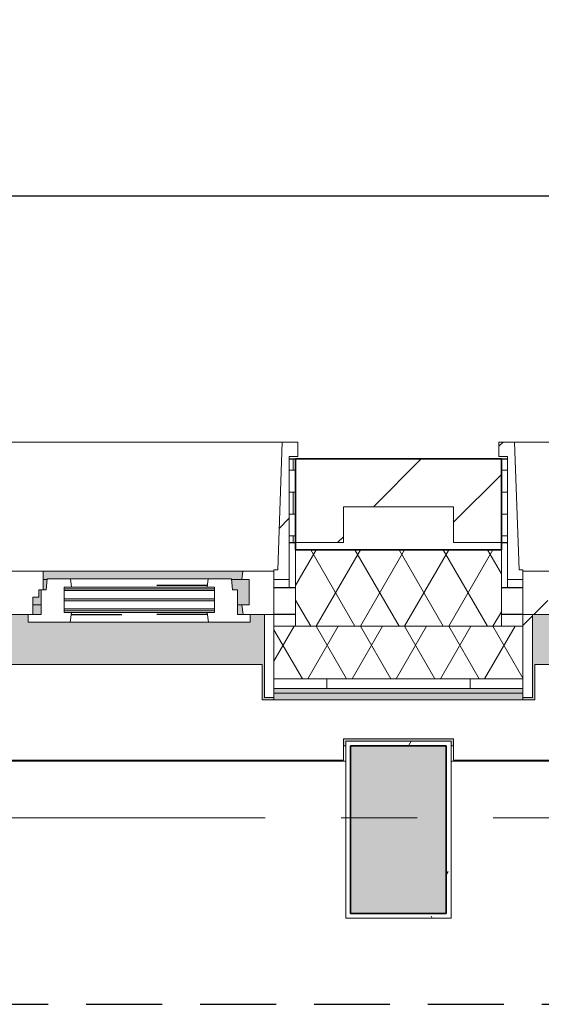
# Model space of a CAD drawing. Extents: x 2820 to 91013, y 1478 to 38178.
# Tile 157 of 182: x 44058 to 45149, y 35438 to 37496. Entities that reach past the tile are written whole.
import ezdxf

# ---------------------------------------------------------------- set-up
doc = ezdxf.new("R2010")
doc.units = 0
doc.header["$LTSCALE"] = 50
doc.header["$PDSIZE"] = -5
for name, pattern in [('HIDDEN2', [4.7625, 3.175, -1.5875]), ('Onderlegger 2e verdieping$0$gestippeld_2_', [6.35, 3.175, -3.175]), ('Onderlegger 2e verdieping$0$stramien', [22.225, 12.7, -3.175, 3.175, -3.175])]:
    doc.linetypes.add(name, pattern=pattern)
doc.layers.get('0').update_dxf_attribs({"linetype": 'CONTINUOUS'})
doc.layers.get('DEFPOINTS').update_dxf_attribs({"linetype": 'CONTINUOUS'})
doc.layers.add('AS-M38--_F123--_Wandlengte', color=1, linetype='CONTINUOUS')
doc.layers.add('IWTEKST', color=2, linetype='CONTINUOUS')
for name, color, linetype, lineweight in [('Onderlegger 2e verdieping$0$A-FLOR-OTLN', 8, 'CONTINUOUS', 18), ('Onderlegger 2e verdieping$0$A-GENM', 8, 'CONTINUOUS', 18), ('Onderlegger 2e verdieping$0$A-GLAZ', 8, 'CONTINUOUS', 25), ('Onderlegger 2e verdieping$0$A-GLAZ-GLAS', 8, 'CONTINUOUS', 25), ('Onderlegger 2e verdieping$0$A-WALL', 8, 'CONTINUOUS', 25), ('Onderlegger 2e verdieping$0$A-WALL-PATT', 8, 'CONTINUOUS', 50), ('Onderlegger 2e verdieping$0$I-WALL', 8, 'CONTINUOUS', 25), ('Onderlegger 2e verdieping$0$S-COLS', 8, 'CONTINUOUS', 18), ('Onderlegger 2e verdieping$0$S-GRID', 8, 'CONTINUOUS', 18)]:
    doc.layers.add(name, color=color, linetype=linetype, lineweight=lineweight)
doc.styles.get("Standard").update_dxf_attribs({"font": 'isocp.shx'})
doc.dimstyles.new('CWall_F2_Wandlengte', dxfattribs={"dimscale": 50, "dimtxt": 2.5, "dimasz": 2, "dimexe": 1, "dimexo": 1, "dimgap": 0.5, "dimtad": 1, "dimdec": 0, "dimdsep": 46, "dimtxsty": 'Standard', "dimcen": 2.5, "dimclrt": 2, "dimadec": 0, "dimazin": 0, "dimtfac": 1, "dimtdec": 0, "dimtix": 1, "dimtmove": 2, "dimatfit": 0, "dimfxl": 0, "dimtolj": 1, "dimtzin": 0, "dimarcsym": 0})
pattern_1 = [(0, (22579.94, 41853.943), (0, 45.688), []), (90, (22579.94, 41853.94), (-105, 45.688), [45.688, -45.688])]
pattern_2 = [(45, (-43933.26, -36403.2), (-212.132, 212.132), [])]
pattern_3 = [(45, (-45766.6, -36403.2), (-212.132, 212.132), [])]

# ---------------------------------------------------------------- blocks, each defined once
blk = doc.blocks.new('Onderlegger 2e verdieping$0$42_KA leemstuc betonkolomafwerking - Type-V98-Plotview 2e Verdieping - schaal 1 op 100')
at = {"layer": 'Onderlegger 2e verdieping$0$A-GENM'}
h = blk.add_hatch(dxfattribs=at)
h.set_pattern_fill('FP_151', color=256, style=0, pattern_type=2)
h.set_pattern_definition([(0, (-45016.93, -35895.2), (406.4, 101.6), [33.528, -271.272, 33.528, -1896.872]), (0, (-45016.93, -35895.2), (406.4, 101.6), [-338.328, -271.272, 33.528, -576.072, -1016]), (0, (-45016.93, -35895.2), (406.4, 101.6), [-1219.2, 33.528, -271.272, 33.528, -677.672]), (0, (-45016.93, -35895.2), (406.4, 101.6), [-1557.528, -169.672, 33.528, -474.472]), (120, (-44864.53, -35844.4), (-291.18818, 301.15272), [33.528, -271.272, 33.528, -1896.872]), (120, (-44864.53, -35844.4), (-291.18818, 301.15272), [-338.328, -271.272, 33.528, -576.072, -1016]), (120, (-44864.53, -35844.4), (-291.18818, 301.15272), [-1219.2, 33.528, -271.272, 33.528, -677.672]), (120, (-44864.53, -35844.4), (-291.18818, 301.15272), [-1557.528, -169.672, 33.528, -474.472]), (240, (-44813.73, -35641.2), (-115.21182, -402.75272), [33.528, -271.272, 33.528, -1896.872]), (240, (-44813.73, -35641.2), (-115.21182, -402.75272), [-338.328, -271.272, 33.528, -576.072, -1016]), (240, (-44813.73, -35641.2), (-115.21182, -402.75272), [-1219.2, 33.528, -271.272, 33.528, -677.672]), (240, (-44813.73, -35641.2), (-115.21182, -402.75272), [-1557.528, -169.672, 33.528, -474.472])])
h.paths.add_polyline_path([(-277, -277), (-57, -277), (-57, 93), (-277, 93), (-277, 89.1)], flags=0)
h.paths.add_polyline_path([(-67, -267), (-267, -267), (-267, 83), (-67, 83)], flags=0)
for p, q in [((-57, 93), (-277, 93)), ((-277, 93), (-277, -277)), ((-267, 83), (-67, 83)), ((-267, -267), (-267, 83)), ((-67, 83), (-67, -267)), ((-57, -277), (-57, 93)), ((-67, -267), (-267, -267)), ((-277, -277), (-57, -277))]:
    blk.add_line(p, q, dxfattribs=at)
blk = doc.blocks.new('Onderlegger 2e verdieping$0$31_KA_Houten kozijn metselwerkgevel met draaiend deel verdieping - 31_KA_Houten kozijn metselwerkgevel met draaiend deel verdieping-V175-Plotview 2e Verdieping - schaal 1 op 100')
at = {"layer": 'Onderlegger 2e verdieping$0$A-GLAZ', "lineweight": 18}
h = blk.add_hatch(dxfattribs=at)
h.set_pattern_fill('FP_301', color=256, style=0, pattern_type=2)
h.set_pattern_definition(pattern_2)
h.paths.add_polyline_path([(656.5, -76.9), (688.5, -76.9), (688.5, 180.1), (706.5, 180.1), (706.5, 210.1), (673.9, 210.1), (664.2, -56.9), (656.5, -56.9)], flags=0)
at = {"layer": 'Onderlegger 2e verdieping$0$A-GLAZ'}
h = blk.add_hatch(color=256, dxfattribs=at)
h.paths.add_polyline_path([(-589.5, -77), (92, -77), (93.6, -60), (-591.1, -60)], flags=0)
h.paths.add_polyline_path([(180.5, -77), (589.5, -77), (591.1, -60), (174, -60), (174, -77)], flags=0)
h = blk.add_hatch(color=256, dxfattribs=at)
h.paths.add_polyline_path([(-604.5, -129.8), (107, -129.8), (107, -126.3), (-604.5, -126.3)], flags=0)
h.paths.add_polyline_path([(152.5, -129.8), (170, -129.8), (170, -99), (165, -99), (165, -114), (152.5, -114), (152.5, -126.3)], flags=0)
h.paths.add_polyline_path([(591.1, -129.8), (604.5, -129.8), (604.5, -77), (567.9, -77), (569.5, -99), (580, -99), (580, -129.8), (589.5, -129.8)], flags=0)
h.paths.add_polyline_path([(-64, -122.3), (107, -122.3), (107, -105.3), (-604.5, -105.3), (-604.5, -122.3), (-369.7, -122.3)], flags=0)
h.paths.add_polyline_path([(-369.7, -101.3), (107, -101.3), (107, -84.3), (-604.5, -84.3), (-604.5, -101.3), (-586.3, -101.3)], flags=0)
h.paths.add_polyline_path([(174, -99), (180.5, -99), (182.1, -77), (174, -77), (174, -84.3)], flags=0)
h.paths.add_polyline_path([(107, -80.3), (107, -77), (-604.5, -77), (-604.5, -80.3), (93.9, -80.3)], flags=0)
h = blk.add_hatch(color=256, dxfattribs=at)
h.paths.add_polyline_path([(-369.7, -150), (94.3, -150), (92, -129.8), (-589.5, -129.8), (-591.8, -150), (-589.5, -150)], flags=0)
h.paths.add_polyline_path([(152.5, -150), (170, -150), (170, -129.8), (152.5, -129.8), (152.5, -145.8)], flags=0)
h.paths.add_polyline_path([(589.5, -150), (591.8, -150), (589.5, -129.8), (580, -129.8), (580, -150)], flags=0)
blk.add_hatch(color=256, dxfattribs=at).paths.add_polyline_path([(-631.5, -328.5), (-631.5, -255), (631.5, -255), (631.5, -328.5), (656.5, -328.5), (656.5, -323.5), (636.5, -323.5), (636.5, -150), (607, -150), (607, -166), (143, -166), (143, -150), (-636.5, -150), (-636.5, -323.5), (-656.5, -323.5), (-656.5, -328.5), (-636.5, -328.5)], flags=0)
at = {"layer": 'Onderlegger 2e verdieping$0$A-GLAZ', "lineweight": 18}
h = blk.add_hatch(dxfattribs=at)
h.set_pattern_fill('FP_301', color=256, style=0, pattern_type=2)
h.set_pattern_definition(pattern_2)
h.paths.add_polyline_path([(-636.5, -323.5), (-636.5, -150), (-656.5, -150), (-656.5, -323.5)], flags=0)
h.paths.add_polyline_path([(656.5, -323.5), (656.5, -150), (636.5, -150), (636.5, -323.5)], flags=0)
for p, q in [((-673.9, 210.1), (673.9, 210.1)), ((673.9, 210.1), (664.2, -56.9)), ((706.5, 210.1), (673.9, 210.1)), ((706.5, 180.1), (706.5, 210.1)), ((688.5, -76.9), (688.5, 180.1)), ((688.5, 180.1), (706.5, 180.1)), ((93.6, -60), (174, -60)), ((174, -60), (174, -99)), ((174, -60), (591.1, -60)), ((589.5, -77), (591.1, -60)), ((591.1, -60), (656.5, -60)), ((664.2, -56.9), (656.5, -56.9)), ((656.5, -56.9), (656.5, -76.9)), ((656.5, -60), (656.5, -150)), ((182.1, -77), (174, -77)), ((589.5, -77), (567.9, -77)), ((604.5, -77), (589.5, -77)), ((604.5, -129.8), (604.5, -77)), ((656.5, -76.9), (688.5, -76.9)), ((688.5, -94.9), (688.5, -76.9)), ((165, -99), (165, -114)), ((170, -99), (165, -99)), ((152.5, -114), (152.5, -150)), ((165, -114), (152.5, -114)), ((152.5, -129.8), (170, -129.8)), ((580, -129.8), (589.5, -129.8)), ((589.5, -129.8), (604.5, -129.8)), ((591.8, -150), (589.5, -129.8)), ((143, -150), (94.3, -150)), ((656.5, -150), (607, -150)), ((636.5, -150), (656.5, -150)), ((636.5, -323.5), (636.5, -150)), ((656.5, -150), (656.5, -323.5)), ((656.5, -323.5), (636.5, -323.5)), ((656.5, -323.5), (656.5, -328.5))]:
    blk.add_line(p, q, dxfattribs=at)
blk = doc.blocks.new('Onderlegger 2e verdieping$0$31_KA_Houten kozijn metselwerkgevel met draaiend deel verdieping - 31_KA_Houten kozijn metselwerkgevel met draaiend deel verdieping-V176-Plotview 2e Verdieping - schaal 1 op 100')
at = {"layer": 'Onderlegger 2e verdieping$0$A-GLAZ', "lineweight": 18}
h = blk.add_hatch(dxfattribs=at)
h.set_pattern_fill('FP_302', color=256, style=0, pattern_type=2)
h.set_pattern_definition(pattern_3)
h.paths.add_polyline_path([(-674.1, -76.9), (-656.5, -76.9), (-656.5, -56.9), (-664.2, -56.9), (-673.9, 210.1), (-706.5, 210.1), (-706.5, 180.1), (-688.5, 180.1), (-688.5, -76.9)], flags=0)
h = blk.add_hatch(dxfattribs=at)
h.set_pattern_fill('FP_302', color=256, style=0, pattern_type=2)
h.set_pattern_definition(pattern_3)
h.paths.add_polyline_path([(-591.8, -150), (-589.5, -129.8), (-604.5, -129.8), (-604.5, -77), (-589.5, -77), (-591.1, -60), (-656.5, -60), (-656.5, -150)], flags=0)
h.paths.add_polyline_path([(591.8, -150), (656.5, -150), (656.5, -60), (591.1, -60), (589.5, -77), (604.5, -77), (604.5, -129.8), (589.5, -129.8)], flags=0)
at = {"layer": 'Onderlegger 2e verdieping$0$A-GLAZ'}
blk.add_hatch(color=256, dxfattribs=at).paths.add_polyline_path([(656.5, -328.5), (656.5, -323.5), (636.5, -323.5), (636.5, -150), (607, -150), (607, -166), (143, -166), (143, -150), (-636.5, -150), (-636.5, -323.5), (-656.5, -323.5), (-656.5, -328.5), (-631.5, -328.5), (-631.5, -255), (631.5, -255), (631.5, -328.5), (636.5, -328.5)], flags=0)
at = {"layer": 'Onderlegger 2e verdieping$0$A-GLAZ', "lineweight": 18}
h = blk.add_hatch(dxfattribs=at)
h.set_pattern_fill('FP_302', color=256, style=0, pattern_type=2)
h.set_pattern_definition(pattern_3)
h.paths.add_polyline_path([(-636.5, -323.5), (-636.5, -150), (-656.5, -150), (-656.5, -323.5)], flags=0)
h.paths.add_polyline_path([(636.5, -323.5), (656.5, -323.5), (656.5, -150), (636.5, -150), (636.5, -208.1)], flags=0)
for p, q in [((-706.5, 210.1), (-673.9, 210.1)), ((-706.5, 180.1), (-706.5, 210.1)), ((-673.9, 210.1), (-664.2, -56.9)), ((-673.9, 210.1), (673.9, 210.1)), ((-688.5, 180.1), (-706.5, 180.1)), ((-688.5, -76.9), (-688.5, 180.1)), ((-664.2, -56.9), (-656.5, -56.9)), ((-656.5, -56.9), (-656.5, -76.9)), ((-656.5, -150), (-656.5, -60)), ((-656.5, -60), (-591.1, -60)), ((-656.5, -76.9), (-688.5, -76.9)), ((-688.5, -76.9), (-688.5, -94.9)), ((-656.5, -150), (-636.5, -150)), ((-656.5, -323.5), (-656.5, -150)), ((-591.8, -150), (-656.5, -150)), ((-636.5, -150), (-636.5, -323.5)), ((-636.5, -323.5), (-656.5, -323.5)), ((-656.5, -328.5), (-656.5, -323.5))]:
    blk.add_line(p, q, dxfattribs=at)
blk = doc.blocks.new('Onderlegger 2e verdieping$0$31_KA_Houten kozijn draaiend deel metselwerkgevel - Type-V196-Plotview 2e Verdieping - schaal 1 op 100')
at = {"layer": 'Onderlegger 2e verdieping$0$A-GLAZ', "lineweight": 18}
for p, q in [((10.5, 51), (12.2, 74)), ((12.2, 74), (61.4, 74)), ((61.4, 74), (63, 57)), ((61.4, 74), (348.6, 74)), ((347, 57), (348.6, 74)), ((348.6, 74), (397.8, 74)), ((397.8, 74), (399.5, 51)), ((0, 51), (10.5, 51)), ((0, 0), (0, 51)), ((48, 57), (48, 53.5)), ((63, 57), (48, 57)), ((48, 49.5), (48, 32.5)), ((347, 57), (63, 57)), ((362, 57), (347, 57)), ((362, 53.5), (362, 57)), ((362, 32.5), (362, 49.5)), ((399.5, 51), (410, 51)), ((410, 51), (410, 0)), ((48, 28.5), (48, 11.5)), ((362, 11.5), (362, 28.5)), ((-27, 0), (0, 0)), ((-27, -16), (-27, 0)), ((48, 7.5), (48, 4.2)), ((48, 4.2), (63, 4.2)), ((63, 4.2), (60.7, -16)), ((63, 4.2), (347, 4.2)), ((347, 4.2), (362, 4.2)), ((349.3, -16), (347, 4.2)), ((362, 4.2), (362, 7.5)), ((410, 0), (437, 0)), ((60.7, -16), (-27, -16)), ((349.3, -16), (60.7, -16)), ((437, -16), (349.3, -16)), ((437, 0), (437, -16))]:
    blk.add_line(p, q, dxfattribs=at)
at = {"layer": 'Onderlegger 2e verdieping$0$A-GLAZ', "linetype": 'Onderlegger 2e verdieping$0$gestippeld_2_'}
blk.add_line((347.3, 60), (241.8, 60), dxfattribs=at)
at = {"layer": 'Onderlegger 2e verdieping$0$A-GLAZ-GLAS'}
for p, q in [((62.5, 0), (168.2, 0)), ((347.5, 0), (241.8, 0))]:
    blk.add_line(p, q, dxfattribs=at)
blk = doc.blocks.new('Onderlegger 2e verdieping$0$31_KA_Houten kozijn metselwerkgevel triple glas - Type-9950181-Plotview 2e Verdieping - schaal 1 op 100')
at = {"layer": 'Onderlegger 2e verdieping$0$A-GLAZ'}
for points in [[(0, 42), (314, 42), (314, 46), (0, 46)], [(314, 21), (314, 25), (0, 25), (0, 21), (300.8, 21)], [(314, 0), (314, 4), (0, 4), (0, 0), (300.8, 0)]]:
    blk.add_hatch(color=256, dxfattribs=at).paths.add_polyline_path(points, flags=0)
at = {"layer": 'Onderlegger 2e verdieping$0$A-GLAZ', "lineweight": 18}
for p, q in [((0, 46), (314, 46)), ((0, 42), (0, 46)), ((314, 42), (0, 42)), ((314, 46), (314, 42)), ((0, 25), (314, 25)), ((0, 21), (0, 25)), ((314, 21), (0, 21)), ((314, 25), (314, 21)), ((0, 4), (314, 4)), ((0, 0), (0, 4)), ((314, 0), (0, 0)), ((314, 4), (314, 0))]:
    blk.add_line(p, q, dxfattribs=at)
blk = doc.blocks.new('Onderlegger 2e verdieping$0$vensterbank tweede verdieping - vensterbank tweede verdieping-11898810-Plotview 2e Verdieping - schaal 1 op 100')
at = {"layer": 'Onderlegger 2e verdieping$0$A-GLAZ', "lineweight": 18}
for p, q in [((44564.8, 36148.2), (43301.8, 36148.2)), ((44564.8, 36074.7), (44564.8, 36148.2)), ((46398.1, 36148.2), (45135.1, 36148.2)), ((45135.1, 36148.2), (45135.1, 36074.7)), ((45135.1, 36074.7), (44564.8, 36074.7)), ((44734.8, 35948.2), (44734.8, 35993.2)), ((44734.8, 35993.2), (44964.9, 35993.2)), ((44964.9, 35993.2), (44964.9, 35948.2)), ((43131.6, 35948.2), (44734.8, 35948.2)), ((44964.9, 35948.2), (46568.1, 35948.2))]:
    blk.add_line(p, q, dxfattribs=at)
blk = doc.blocks.new('Onderlegger 2e verdieping$0$28_KU_vloerrand 250x670 verdieping - 31090mm-1052746-Plotview 2e Verdieping - schaal 1 op 100')
at = {"layer": 'Onderlegger 2e verdieping$0$S-COLS'}
h = blk.add_hatch(color=256, dxfattribs=at)
h.paths.add_polyline_path([(160, -15526.7), (153.5, -15526.7), (153.5, -15445), (140, -15445), (140, -15535), (0, -15535), (0, -15542), (160, -15542)], flags=0)
h.paths.add_polyline_path([(160, 15525), (160, 15545), (140, 15545), (140, 15264.8), (153.5, 15264.8), (153.5, 15524.9), (160, 15524.9)], flags=0)
h.paths.add_polyline_path([(153.5, 10140), (153.5, 10285.2), (140, 10285.2), (140, 9764.8), (153.5, 9764.8), (153.5, 9964.5)], flags=0)
h.paths.add_polyline_path([(153.5, 11598.2), (153.5, 12118.5), (140, 12118.5), (140, 11598.2), (148.5, 11598.2)], flags=0)
h.paths.add_polyline_path([(153.5, 13951.8), (140, 13951.8), (140, 13431.5), (153.5, 13431.5), (153.5, 13939.7)], flags=0)
h.paths.add_polyline_path([(153.5, 8129.8), (153.5, 8451.8), (140, 8451.8), (140, 7931.5), (153.5, 7931.5), (153.5, 8076.5)], flags=0)
h.paths.add_polyline_path([(153.5, 4640), (153.5, 4785.2), (140, 4785.2), (140, 4264.8), (153.5, 4264.8), (153.5, 4460.4)], flags=0)
h.paths.add_polyline_path([(153.5, 6098.2), (153.5, 6618.5), (140, 6618.5), (140, 6098.2), (148.5, 6098.2)], flags=0)
h.paths.add_polyline_path([(153.5, 2806.7), (153.5, 2951.8), (140, 2951.8), (140, 2791.7), (153.5, 2791.7)], flags=0)
h.paths.add_polyline_path([(153.5, 790.9), (153.5, 1143.5), (148.5, 1143.5), (148.5, 1118.5), (140, 1118.5), (140, 598.2), (148.5, 598.2), (148.5, 573.2), (153.5, 573.2), (153.5, 743.2)], flags=0)
h.paths.add_polyline_path([(153.5, -860), (153.5, -689.8), (148.5, -689.8), (148.5, -714.8), (140, -714.8), (140, -1235.2), (148.5, -1235.2), (148.5, -1260.2), (153.5, -1260.2), (153.5, -1043.8)], flags=0)
h.paths.add_polyline_path([(153.5, 2406.5), (153.5, 2576.7), (146, 2576.7), (146, 2581.7), (153.5, 2581.7), (153.5, 2591.7), (140, 2591.7), (140, 2431.5), (148.5, 2431.5), (148.5, 2406.5)], flags=0)
h.paths.add_polyline_path([(153.5, -10026.7), (153.5, -9881.5), (140, -9881.5), (140, -10094.5), (153.5, -10094.5)], flags=0)
h.paths.add_polyline_path([(153.5, -3088.5), (153.5, -2523.2), (148.5, -2523.2), (148.5, -2548.2), (140, -2548.2), (140, -3068.5), (148.5, -3068.5), (148.5, -3093.5), (153.5, -3093.5)], flags=0)
h.paths.add_polyline_path([(153.5, -10189.5), (140, -10189.5), (140, -10401.8), (153.5, -10401.8), (153.5, -10217.3)], flags=0)
h.paths.add_polyline_path([(153.5, -8568.5), (153.5, -8355.5), (140, -8355.5), (140, -8568.5), (148.5, -8568.5)], flags=0)
h.paths.add_polyline_path([(153.5, -4921.8), (153.5, -4356.5), (148.5, -4356.5), (148.5, -4381.5), (140, -4381.5), (140, -4901.8), (148.5, -4901.8), (148.5, -4926.8), (153.5, -4926.8)], flags=0)
h.paths.add_polyline_path([(153.5, -11714.8), (140, -11714.8), (140, -12235.2), (153.5, -12235.2), (153.5, -11746.2)], flags=0)
h.paths.add_polyline_path([(153.5, -8260.5), (153.5, -8048.2), (140, -8048.2), (140, -8260.5)], flags=0)
h.paths.add_polyline_path([(153.5, -6189.8), (148.5, -6189.8), (148.5, -6214.8), (140, -6214.8), (140, -6575), (146, -6575), (145, -6370), (153.5, -6370), (153.5, -6194.3)], flags=0)
h.paths.add_polyline_path([(153.5, -6585), (140, -6585), (140, -6735.2), (153.5, -6735.2), (153.5, -6590.2)], flags=0)
h.paths.add_polyline_path([(153.5, -15435), (153.5, -15381.5), (140, -15381.5), (140, -15435)], flags=0)
h.paths.add_polyline_path([(153.5, -13548.2), (140, -13548.2), (140, -14068.5), (153.5, -14068.5), (153.5, -13580.9)], flags=0)
h = blk.add_hatch(color=256, dxfattribs=at)
h.paths.add_polyline_path([(250, -15526.7), (160, -15526.7), (160, -15542), (250, -15542)], flags=0)
h.paths.add_polyline_path([(250, -13693.3), (235, -13693.3), (235, -13923.5), (250, -13923.5), (250, -13918.3), (240, -13918.3), (240, -13698.3), (250, -13698.3)], flags=0)
h.paths.add_polyline_path([(250, -12090.2), (250, -12085), (240, -12085), (240, -11865), (250, -11865), (250, -11860), (235, -11860), (235, -12090.2), (243.9, -12090.2)], flags=0)
h.paths.add_polyline_path([(250, -10251.7), (240, -10251.7), (240, -10189.5), (235, -10189.5), (235, -10256.8), (250, -10256.8)], flags=0)
h.paths.add_polyline_path([(250, -10026.7), (235, -10026.7), (235, -10094.5), (240, -10094.5), (240, -10031.7), (250, -10031.7)], flags=0)
h.paths.add_polyline_path([(250, -8418.3), (240, -8418.3), (240, -8355.5), (235, -8355.5), (235, -8423.5), (250, -8423.5)], flags=0)
h.paths.add_polyline_path([(250, -8198.3), (250, -8193.3), (235, -8193.3), (235, -8260.5), (240, -8260.5), (240, -8198.3), (243.9, -8198.3)], flags=0)
h.paths.add_polyline_path([(250, -6585), (235, -6585), (235, -6590.2), (250, -6590.2)], flags=0)
h.paths.add_polyline_path([(250, -6360), (235, -6360), (235, -6370), (240, -6370), (240, -6364.5), (250, -6364.5)], flags=0)
h.paths.add_polyline_path([(250, -4526.7), (235, -4526.7), (235, -4756.8), (250, -4756.8), (250, -4752), (240, -4751.2), (240, -4531.2), (250, -4531.2)], flags=0)
h.paths.add_polyline_path([(250, -2905), (240, -2905), (240, -2695), (250, -2695), (250, -2693.3), (235, -2693.3), (235, -2923.5), (250, -2923.5), (250, -2908)], flags=0)
h.paths.add_polyline_path([(250, -1085), (240, -1085), (240, -1075), (250, -1075), (250, -860), (235, -860), (235, -1090.2), (250, -1090.2)], flags=0)
h.paths.add_polyline_path([(250, 973.3), (235, 973.3), (235, 743.2), (250, 743.2), (250, 748.3), (240, 748.3), (240, 968.3), (250, 968.3)], flags=0)
h.paths.add_polyline_path([(250, 2792), (250, 2806.7), (235, 2806.7), (235, 2791.7), (250, 2791.7)], flags=0)
h.paths.add_polyline_path([(250, 2576.5), (250, 2576.7), (243.9, 2576.5)], flags=0)
h.paths.add_polyline_path([(250, 2581.7), (250, 2591.7), (235, 2591.7), (235, 2581.7), (243.9, 2581.7)], flags=0)
h.paths.add_polyline_path([(250, 4415), (240, 4415), (240, 4635), (250, 4635), (250, 4640), (235, 4640), (235, 4409.8), (250, 4409.8)], flags=0)
h.paths.add_polyline_path([(250, 6243.2), (250, 6248.3), (240, 6248.3), (240, 6468.3), (250, 6468.3), (250, 6473.3), (235, 6473.3), (235, 6243.2), (243.9, 6243.2)], flags=0)
h.paths.add_polyline_path([(250, 8301.7), (250, 8306.7), (235, 8306.7), (235, 8076.5), (250, 8076.5), (250, 8081.7), (240, 8081.7), (240, 8301.7), (243.9, 8301.7)], flags=0)
h.paths.add_polyline_path([(250, 9909.8), (250, 9915), (240, 9915), (240, 10135), (250, 10135), (250, 10140), (235, 10140), (235, 9909.8), (243.9, 9909.8)], flags=0)
h.paths.add_polyline_path([(250, 11968.3), (250, 11973.3), (235, 11973.3), (235, 11743.2), (250, 11743.2), (250, 11748.3), (240, 11748.3), (240, 11968.3), (243.9, 11968.3)], flags=0)
h.paths.add_polyline_path([(250, 13801.7), (250, 13806.7), (235, 13806.7), (235, 13576.5), (250, 13576.5), (250, 13581.7), (240, 13581.7), (240, 13801.7), (243.9, 13801.7)], flags=0)
h.paths.add_polyline_path([(250, 15545), (160, 15545), (160, 15524.9), (235, 15524.9), (235, 15409.8), (250, 15409.8), (250, 15425)], flags=0)
at = {"layer": 'Onderlegger 2e verdieping$0$S-COLS', "color": 0}
for p, q in [((250, 6468.3), (250, 6473.3)), ((250, 6243.2), (250, 6248.3))]:
    blk.add_line(p, q, dxfattribs=at)
blk = doc.blocks.new('Onderlegger 2e verdieping')
at = {"layer": 'Onderlegger 2e verdieping$0$A-WALL-PATT', "lineweight": 18}
h = blk.add_hatch(dxfattribs=at)
h.set_pattern_fill('FP_1', color=256, angle=45, style=0, pattern_type=2)
h.set_pattern_definition([(45, (400, -2e-13), (-565.685, 565.685), []), (45, (600, -3e-13), (-565.685, 565.685), [])])
h.paths.add_polyline_path([(24568.1, 36403.2), (24568.1, 36478.2), (24798.4, 36478.2), (24798.4, 36403.2), (24898.4, 36403.2), (24898.4, 36578.2), (24468.1, 36578.2), (24468.1, 36403.2)], flags=0)
h.paths.add_polyline_path([(22965.1, 36403.2), (23065.1, 36403.2), (23065.1, 36578.2), (22579.9, 36578.2), (22579.9, 36478.2), (22965.1, 36478.2), (22965.1, 36405.9)], flags=0)
h.paths.add_polyline_path([(26401.4, 36403.2), (26401.4, 36478.2), (26631.8, 36478.2), (26631.8, 36403.2), (26731.8, 36403.2), (26731.8, 36578.2), (26301.4, 36578.2), (26301.4, 36403.2)], flags=0)
h.paths.add_polyline_path([(30068.1, 36403.2), (30068.1, 36478.2), (30298.4, 36478.2), (30298.4, 36403.2), (30398.4, 36403.2), (30398.4, 36578.2), (29968.1, 36578.2), (29968.1, 36403.2)], flags=0)
h.paths.add_polyline_path([(28565.1, 36403.2), (28565.1, 36578.2), (28134.8, 36578.2), (28134.8, 36403.2), (28234.8, 36403.2), (28234.8, 36478.2), (28465.1, 36478.2), (28465.1, 36403.2)], flags=0)
h.paths.add_polyline_path([(32131.8, 36403.2), (32231.8, 36403.2), (32231.8, 36578.2), (31801.4, 36578.2), (31801.4, 36403.2), (31901.4, 36403.2), (31901.4, 36478.2), (32131.8, 36478.2), (32131.8, 36405.9)], flags=0)
h.paths.add_polyline_path([(33734.8, 36403.2), (33734.8, 36478.2), (33965.1, 36478.2), (33965.1, 36403.2), (34065.1, 36403.2), (34065.1, 36578.2), (33634.8, 36578.2), (33634.8, 36403.2)], flags=0)
h.paths.add_polyline_path([(35568.1, 36403.2), (35568.1, 36478.2), (35798.4, 36478.2), (35798.4, 36403.2), (35898.4, 36403.2), (35898.4, 36578.2), (35468.1, 36578.2), (35468.1, 36403.2)], flags=0)
h.paths.add_polyline_path([(37301.4, 36403.2), (37401.4, 36403.2), (37401.4, 36478.2), (37631.8, 36478.2), (37631.8, 36403.2), (37731.8, 36403.2), (37731.8, 36578.2), (37301.4, 36578.2), (37301.4, 36405.9)], flags=0)
h.paths.add_polyline_path([(39234.8, 36403.2), (39234.8, 36478.2), (39465.1, 36478.2), (39465.1, 36403.2), (39565.1, 36403.2), (39565.1, 36578.2), (39134.8, 36578.2), (39134.8, 36403.2)], flags=0)
h.paths.add_polyline_path([(40968.1, 36403.2), (41068.1, 36403.2), (41068.1, 36478.2), (41298.4, 36478.2), (41298.4, 36403.2), (41398.4, 36403.2), (41398.4, 36578.2), (40968.1, 36578.2), (40968.1, 36405.9)], flags=0)
h.paths.add_polyline_path([(42801.4, 36403.2), (42901.4, 36403.2), (42901.4, 36478.2), (43131.8, 36478.2), (43131.8, 36403.2), (43231.8, 36403.2), (43231.8, 36578.2), (42801.4, 36578.2), (42801.4, 36405.9)], flags=0)
h.paths.add_polyline_path([(44965.1, 36403.2), (45065.1, 36403.2), (45065.1, 36578.2), (44634.8, 36578.2), (44634.8, 36403.2), (44734.8, 36403.2), (44734.8, 36478.2), (44965.1, 36478.2), (44965.1, 36405.9)], flags=0)
h.paths.add_polyline_path([(46468.1, 36403.2), (46568.1, 36403.2), (46568.1, 36478.2), (46798.4, 36478.2), (46798.4, 36403.2), (46898.4, 36403.2), (46898.4, 36578.2), (46468.1, 36578.2), (46468.1, 36405.9)], flags=0)
h.paths.add_polyline_path([(50134.8, 36403.2), (50234.8, 36403.2), (50234.8, 36478.2), (50465.1, 36478.2), (50465.1, 36403.2), (50565.1, 36403.2), (50565.1, 36578.2), (50134.8, 36578.2), (50134.8, 36405.9)], flags=0)
h.paths.add_polyline_path([(48631.8, 36403.2), (48731.8, 36403.2), (48731.8, 36578.2), (48301.4, 36578.2), (48301.4, 36403.2), (48401.4, 36403.2), (48401.4, 36478.2), (48631.8, 36478.2), (48631.8, 36405.9)], flags=0)
h.paths.add_polyline_path([(51968.1, 36403.2), (52068.1, 36403.2), (52068.1, 36478.2), (52298.4, 36478.2), (52298.4, 36403.2), (52398.4, 36403.2), (52398.4, 36578.2), (51968.1, 36578.2), (51968.1, 36405.9)], flags=0)
h.paths.add_polyline_path([(53801.4, 36403.2), (53901.4, 36403.2), (53901.4, 36478.2), (54016.6, 36478.2), (54016.6, 36578.2), (53801.4, 36578.2), (53801.4, 36405.9)], flags=0)
h = blk.add_hatch(dxfattribs=at)
h.set_pattern_fill('FP_94', color=256, style=0, pattern_type=2)
h.set_pattern_definition(pattern_1)
h.paths.add_polyline_path([(43244.8, 36403.2), (43244.8, 36578.2), (43231.8, 36578.2), (43231.8, 36403.2)], flags=0)
h.paths.add_polyline_path([(44621.8, 36403.2), (44634.8, 36403.2), (44634.8, 36578.2), (44621.8, 36578.2), (44621.8, 36405.9)], flags=0)
h = blk.add_hatch(dxfattribs=at)
h.set_pattern_fill('FP_94', color=256, style=0, pattern_type=2)
h.set_pattern_definition(pattern_1)
h.paths.add_polyline_path([(45078.1, 36403.2), (45078.1, 36578.2), (45065.1, 36578.2), (45065.1, 36403.2)], flags=0)
h.paths.add_polyline_path([(46455.1, 36403.2), (46468.1, 36403.2), (46468.1, 36578.2), (46455.1, 36578.2), (46455.1, 36405.9)], flags=0)
h = blk.add_hatch(dxfattribs=at)
h.set_pattern_fill('FP_93', color=256, angle=60, style=0, pattern_type=2)
h.set_pattern_definition([(240, (38298.27, 36538.2), (46.18203, -80.01037), []), (300, (38205.87, 36538.2), (92.38203, -0.01037), [])])
h.paths.add_polyline_path([(23065.1, 36228.2), (23065.1, 36388.2), (22579.9, 36388.2), (22579.9, 36228.2), (22770.2, 36228.2)], flags=0)
h.paths.add_polyline_path([(24604.9, 36228.2), (24898.4, 36228.2), (24898.4, 36388.2), (24468.1, 36388.2), (24468.1, 36228.2)], flags=0)
h.paths.add_polyline_path([(26301.4, 36228.2), (26731.8, 36228.2), (26731.8, 36388.2), (26301.4, 36388.2)], flags=0)
h.paths.add_polyline_path([(28274.3, 36228.2), (28565.1, 36228.2), (28565.1, 36388.2), (28134.8, 36388.2), (28134.8, 36228.2)], flags=0)
h.paths.add_polyline_path([(30109, 36228.2), (30398.4, 36228.2), (30398.4, 36388.2), (29968.1, 36388.2), (29968.1, 36228.2)], flags=0)
h.paths.add_polyline_path([(32231.8, 36228.2), (32231.8, 36388.2), (31801.4, 36388.2), (31801.4, 36228.2), (31943.7, 36228.2)], flags=0)
h.paths.add_polyline_path([(33634.8, 36228.2), (34065.1, 36228.2), (34065.1, 36388.2), (33634.8, 36388.2)], flags=0)
h.paths.add_polyline_path([(35898.4, 36228.2), (35898.4, 36388.2), (35468.1, 36388.2), (35468.1, 36228.2), (35613.1, 36228.2)], flags=0)
h.paths.add_polyline_path([(37731.8, 36228.2), (37731.8, 36388.2), (37301.4, 36388.2), (37301.4, 36228.2), (37447.8, 36228.2)], flags=0)
h.paths.add_polyline_path([(39565.1, 36228.2), (39565.1, 36388.2), (39134.8, 36388.2), (39134.8, 36228.2), (39282.5, 36228.2)], flags=0)
h.paths.add_polyline_path([(41398.4, 36228.2), (41398.4, 36388.2), (40968.1, 36388.2), (40968.1, 36228.2), (41117.2, 36228.2)], flags=0)
h.paths.add_polyline_path([(42801.4, 36228.2), (43231.8, 36228.2), (43231.8, 36388.2), (42801.4, 36388.2)], flags=0)
h.paths.add_polyline_path([(44786.7, 36228.2), (45065.1, 36228.2), (45065.1, 36388.2), (44634.8, 36388.2), (44634.8, 36228.2)], flags=0)
h.paths.add_polyline_path([(46621.4, 36228.2), (46898.4, 36228.2), (46898.4, 36388.2), (46468.1, 36388.2), (46468.1, 36228.2)], flags=0)
h.paths.add_polyline_path([(48301.4, 36228.2), (48731.8, 36228.2), (48731.8, 36388.2), (48301.4, 36388.2)], flags=0)
h.paths.add_polyline_path([(50134.8, 36228.2), (50565.1, 36228.2), (50565.1, 36388.2), (50134.8, 36388.2)], flags=0)
h.paths.add_polyline_path([(52398.4, 36228.2), (52398.4, 36388.2), (51968.1, 36388.2), (51968.1, 36228.2), (52125.5, 36228.2)], flags=0)
h.paths.add_polyline_path([(54016.6, 36228.2), (54016.6, 36388.2), (53801.4, 36388.2), (53801.4, 36228.2), (53960.2, 36228.2)], flags=0)
h = blk.add_hatch(dxfattribs=at)
h.set_pattern_fill('FP_355', color=256, angle=-300, style=0, pattern_type=2)
h.set_pattern_definition([(240, (38696.6, 36188.2), (46.18203, -80.01037), []), (300, (38604.2, 36188.2), (92.38203, -0.01037), [])])
h.paths.add_polyline_path([(54326.6, 36118.2), (54436.6, 36118.2), (54436.6, 36228.2), (53756.4, 36228.2), (53756.4, 36118.2), (54266, 36118.2)], flags=0)
h.paths.add_polyline_path([(52443.4, 36118.2), (52443.4, 36228.2), (51923.1, 36228.2), (51923.1, 36118.2), (52431.3, 36118.2)], flags=0)
h.paths.add_polyline_path([(50290.8, 36118.2), (50610.1, 36118.2), (50610.1, 36228.2), (50089.8, 36228.2), (50089.8, 36118.2)], flags=0)
h.paths.add_polyline_path([(48761.9, 36118.2), (48776.8, 36118.2), (48776.8, 36228.2), (48256.4, 36228.2), (48256.4, 36118.2), (48456.1, 36118.2)], flags=0)
h.paths.add_polyline_path([(46943.4, 36118.2), (46943.4, 36228.2), (46423.1, 36228.2), (46423.1, 36118.2), (46927.2, 36118.2)], flags=0)
h.paths.add_polyline_path([(45110.1, 36118.2), (45110.1, 36228.2), (44589.8, 36228.2), (44589.8, 36118.2), (45092.4, 36118.2)], flags=0)
h.paths.add_polyline_path([(42756.4, 36118.2), (43276.8, 36118.2), (43276.8, 36228.2), (42756.4, 36228.2), (42756.4, 36195.1)], flags=0)
h.paths.add_polyline_path([(40923.1, 36118.2), (41443.4, 36118.2), (41443.4, 36228.2), (40923.1, 36228.2), (40923.1, 36195.1)], flags=0)
h.paths.add_polyline_path([(39089.8, 36118.2), (39610.1, 36118.2), (39610.1, 36228.2), (39089.8, 36228.2), (39089.8, 36195.1)], flags=0)
h.paths.add_polyline_path([(37776.8, 36118.2), (37776.8, 36228.2), (37256.4, 36228.2), (37256.4, 36118.2), (37753.6, 36118.2)], flags=0)
h.paths.add_polyline_path([(35943.4, 36118.2), (35943.4, 36228.2), (35423.1, 36228.2), (35423.1, 36118.2), (35918.9, 36118.2)], flags=0)
h.paths.add_polyline_path([(33778.4, 36118.2), (34110.1, 36118.2), (34110.1, 36228.2), (33589.8, 36228.2), (33589.8, 36118.2)], flags=0)
h.paths.add_polyline_path([(32276.8, 36118.2), (32276.8, 36228.2), (31756.4, 36228.2), (31756.4, 36118.2), (32249.5, 36118.2)], flags=0)
h.paths.add_polyline_path([(30109, 36118.2), (30443.4, 36118.2), (30443.4, 36228.2), (29923.1, 36228.2), (29923.1, 36118.2)], flags=0)
h.paths.add_polyline_path([(28274.3, 36118.2), (28610.1, 36118.2), (28610.1, 36228.2), (28089.8, 36228.2), (28089.8, 36118.2)], flags=0)
h.paths.add_polyline_path([(26256.4, 36118.2), (26776.8, 36118.2), (26776.8, 36228.2), (26256.4, 36228.2), (26256.4, 36195.1)], flags=0)
h.paths.add_polyline_path([(24910.7, 36118.2), (24943.4, 36118.2), (24943.4, 36228.2), (24423.1, 36228.2), (24423.1, 36118.2), (24604.9, 36118.2)], flags=0)
h.paths.add_polyline_path([(23110.1, 36118.2), (23110.1, 36228.2), (22956.6, 36228.2), (22956.6, 36118.2), (23076, 36118.2)], flags=0)
h = blk.add_hatch(dxfattribs=at)
h.set_pattern_fill('FP_356', color=256, style=0, pattern_type=2)
h.set_pattern_definition([(90, (0, 0), (-300, 2e-14), [])])
h.paths.add_polyline_path([(54306.6, 36098.2), (54326.6, 36098.2), (54326.6, 36118.2), (53756.4, 36118.2), (53756.4, 36098.2), (54266, 36098.2)], flags=0)
h.paths.add_polyline_path([(52443.4, 36098.2), (52443.4, 36118.2), (51923.1, 36118.2), (51923.1, 36098.2), (52431.3, 36098.2)], flags=0)
h.paths.add_polyline_path([(50610.1, 36098.2), (50610.1, 36118.2), (50089.8, 36118.2), (50089.8, 36098.2), (50596.6, 36098.2)], flags=0)
h.paths.add_polyline_path([(48761.9, 36098.2), (48776.8, 36098.2), (48776.8, 36118.2), (48256.4, 36118.2), (48256.4, 36098.2), (48456.1, 36098.2)], flags=0)
h.paths.add_polyline_path([(46927.2, 36098.2), (46943.4, 36098.2), (46943.4, 36118.2), (46423.1, 36118.2), (46423.1, 36098.2), (46621.4, 36098.2)], flags=0)
h.paths.add_polyline_path([(45110.1, 36098.2), (45110.1, 36118.2), (44589.8, 36118.2), (44589.8, 36098.2), (45092.4, 36098.2)], flags=0)
h.paths.add_polyline_path([(43276.8, 36098.2), (43276.8, 36118.2), (42756.4, 36118.2), (42756.4, 36098.2), (43257.7, 36098.2)], flags=0)
h.paths.add_polyline_path([(41423, 36098.2), (41443.4, 36098.2), (41443.4, 36118.2), (40923.1, 36118.2), (40923.1, 36098.2), (41117.2, 36098.2)], flags=0)
h.paths.add_polyline_path([(39610.1, 36098.2), (39610.1, 36118.2), (39089.8, 36118.2), (39089.8, 36098.2), (39588.3, 36098.2)], flags=0)
h.paths.add_polyline_path([(37753.6, 36098.2), (37776.8, 36098.2), (37776.8, 36118.2), (37256.4, 36118.2), (37256.4, 36098.2), (37447.8, 36098.2)], flags=0)
h.paths.add_polyline_path([(35423.1, 36098.2), (35943.4, 36098.2), (35943.4, 36118.2), (35423.1, 36118.2)], flags=0)
h.paths.add_polyline_path([(34110.1, 36098.2), (34110.1, 36118.2), (33589.8, 36118.2), (33589.8, 36098.2), (34084.2, 36098.2)], flags=0)
h.paths.add_polyline_path([(32276.8, 36098.2), (32276.8, 36118.2), (31756.4, 36118.2), (31756.4, 36098.2), (32249.5, 36098.2)], flags=0)
h.paths.add_polyline_path([(30443.4, 36098.2), (30443.4, 36118.2), (29923.1, 36118.2), (29923.1, 36098.2), (30414.8, 36098.2)], flags=0)
h.paths.add_polyline_path([(28610.1, 36098.2), (28610.1, 36118.2), (28089.8, 36118.2), (28089.8, 36098.2), (28580.1, 36098.2)], flags=0)
h.paths.add_polyline_path([(26439.6, 36098.2), (26776.8, 36098.2), (26776.8, 36118.2), (26256.4, 36118.2), (26256.4, 36098.2)], flags=0)
h.paths.add_polyline_path([(23076, 36098.2), (23110.1, 36098.2), (23110.1, 36118.2), (22956.6, 36118.2), (22956.6, 36098.2)], flags=0)
h.paths.add_polyline_path([(24604.9, 36098.2), (24943.4, 36098.2), (24943.4, 36118.2), (24423.1, 36118.2), (24423.1, 36098.2)], flags=0)
h = blk.add_hatch(dxfattribs=at)
h.set_pattern_fill('FP_60', color=256, style=0, pattern_type=2)
h.set_pattern_definition([(0, (0, 0), (406.4, 101.6), [33.528, -271.272, 33.528, -271.272, -1625.6]), (0, (0, 0), (406.4, 101.6), [-609.6, 33.528, -576.072, 33.528, -271.272, -711.2]), (0, (0, 0), (406.4, 101.6), [-1524, 33.528, -169.672, 33.528, -474.472]), (120, (152.4, 50.8), (-291.18818, 301.15272), [33.528, -271.272, 33.528, -271.272, -1625.6]), (120, (152.4, 50.8), (-291.18818, 301.15272), [-609.6, 33.528, -576.072, 33.528, -271.272, -711.2]), (120, (152.4, 50.8), (-291.18818, 301.15272), [-1524, 33.528, -169.672, 33.528, -474.472]), (240, (203.2, 254), (-115.21182, -402.75272), [33.528, -271.272, 33.528, -271.272, -1625.6]), (240, (203.2, 254), (-115.21182, -402.75272), [-609.6, 33.528, -576.072, 33.528, -271.272, -711.2]), (240, (203.2, 254), (-115.21182, -402.75272), [-1524, 33.528, -169.672, 33.528, -474.472])])
h.paths.add_polyline_path([(54296.6, 36088.2), (54306.6, 36088.2), (54306.6, 36098.2), (53756.4, 36098.2), (53756.4, 36088.2), (54266, 36088.2)], flags=0)
h.paths.add_polyline_path([(52443.4, 36088.2), (52443.4, 36098.2), (51923.1, 36098.2), (51923.1, 36088.2), (52431.3, 36088.2)], flags=0)
h.paths.add_polyline_path([(50290.8, 36088.2), (50610.1, 36088.2), (50610.1, 36098.2), (50089.8, 36098.2), (50089.8, 36088.2)], flags=0)
h.paths.add_polyline_path([(48761.9, 36088.2), (48776.8, 36088.2), (48776.8, 36098.2), (48256.4, 36098.2), (48256.4, 36088.2), (48456.1, 36088.2)], flags=0)
h.paths.add_polyline_path([(46621.4, 36088.2), (46943.4, 36088.2), (46943.4, 36098.2), (46423.1, 36098.2), (46423.1, 36088.2)], flags=0)
h.paths.add_polyline_path([(45092.4, 36088.2), (45110.1, 36088.2), (45110.1, 36098.2), (44589.8, 36098.2), (44589.8, 36088.2), (44786.7, 36088.2)], flags=0)
h.paths.add_polyline_path([(43257.7, 36088.2), (43276.8, 36088.2), (43276.8, 36098.2), (42756.4, 36098.2), (42756.4, 36088.2), (42952, 36088.2)], flags=0)
h.paths.add_polyline_path([(41443.4, 36088.2), (41443.4, 36098.2), (40923.1, 36098.2), (40923.1, 36088.2), (41423, 36088.2)], flags=0)
h.paths.add_polyline_path([(39610.1, 36088.2), (39610.1, 36098.2), (39089.8, 36098.2), (39089.8, 36088.2), (39588.3, 36088.2)], flags=0)
h.paths.add_polyline_path([(37776.8, 36088.2), (37776.8, 36098.2), (37256.4, 36098.2), (37256.4, 36088.2), (37753.6, 36088.2)], flags=0)
h.paths.add_polyline_path([(35918.9, 36088.2), (35943.4, 36088.2), (35943.4, 36098.2), (35423.1, 36098.2), (35423.1, 36088.2), (35613.1, 36088.2)], flags=0)
h.paths.add_polyline_path([(34084.2, 36088.2), (34110.1, 36088.2), (34110.1, 36098.2), (33589.8, 36098.2), (33589.8, 36088.2), (33778.4, 36088.2)], flags=0)
h.paths.add_polyline_path([(31943.7, 36088.2), (32276.8, 36088.2), (32276.8, 36098.2), (31756.4, 36098.2), (31756.4, 36088.2)], flags=0)
h.paths.add_polyline_path([(30443.4, 36088.2), (30443.4, 36098.2), (29923.1, 36098.2), (29923.1, 36088.2), (30414.8, 36088.2)], flags=0)
h.paths.add_polyline_path([(28089.8, 36088.2), (28610.1, 36088.2), (28610.1, 36098.2), (28089.8, 36098.2)], flags=0)
h.paths.add_polyline_path([(26776.8, 36088.2), (26776.8, 36098.2), (26256.4, 36098.2), (26256.4, 36088.2), (26745.4, 36088.2)], flags=0)
h.paths.add_polyline_path([(24910.7, 36088.2), (24943.4, 36088.2), (24943.4, 36098.2), (24423.1, 36098.2), (24423.1, 36088.2), (24604.9, 36088.2)], flags=0)
h.paths.add_polyline_path([(23076, 36088.2), (23110.1, 36088.2), (23110.1, 36098.2), (22956.6, 36098.2), (22956.6, 36088.2)], flags=0)
at = {"layer": 'Onderlegger 2e verdieping$0$S-COLS', "lineweight": 5}
blk.add_hatch(color=256, dxfattribs=at).paths.add_polyline_path([(44949.6, 35628.2), (44949.6, 35978.2), (44749.6, 35978.2), (44749.6, 35628.2)], flags=0)
at = {"layer": 'Onderlegger 2e verdieping$0$A-FLOR-OTLN'}
for p, q in [((43126.6, 35946.2), (44739.9, 35946.2)), ((44959.9, 35946.2), (46573.3, 35946.2))]:
    blk.add_line(p, q, dxfattribs=at)
at = {"layer": 'Onderlegger 2e verdieping$0$A-WALL'}
for p, q in [((44621.8, 36578.2), (44634.8, 36578.2)), ((45065.1, 36578.2), (45078.1, 36578.2)), ((44621.8, 36403.2), (44634.8, 36403.2)), ((45065.1, 36403.2), (45078.1, 36403.2)), ((44634.8, 36308.3), (44589.8, 36308.3)), ((45110.1, 36308.3), (45065.1, 36308.3)), ((44634.8, 36253.2), (44589.8, 36253.2)), ((45110.1, 36253.2), (45065.1, 36253.2))]:
    blk.add_line(p, q, dxfattribs=at)
at = {"layer": 'Onderlegger 2e verdieping$0$A-WALL', "lineweight": 35}
for p, q in [((45065.1, 36578.2), (44634.8, 36578.2)), ((44634.8, 36578.2), (44634.8, 36388.2)), ((45065.1, 36388.2), (45065.1, 36578.2)), ((45065.1, 36388.2), (44634.8, 36388.2))]:
    blk.add_line(p, q, dxfattribs=at)
at = {"layer": 'Onderlegger 2e verdieping$0$A-WALL', "lineweight": 18}
for p, q in [((44734.8, 36478.2), (44734.8, 36403.2)), ((44965.1, 36478.2), (44734.8, 36478.2)), ((44965.1, 36403.2), (44965.1, 36478.2)), ((44634.8, 36403.2), (44734.8, 36403.2)), ((44965.1, 36403.2), (45065.1, 36403.2)), ((44634.8, 36388.2), (44634.8, 36228.2)), ((45065.1, 36228.2), (45065.1, 36388.2)), ((44634.8, 36228.2), (45065.1, 36228.2))]:
    blk.add_line(p, q, dxfattribs=at)
at = {"layer": 'Onderlegger 2e verdieping$0$I-WALL', "lineweight": 18}
for p, q in [((45110.1, 36228.2), (44589.8, 36228.2)), ((45110.1, 36118.2), (44589.8, 36118.2)), ((45110.1, 36098.2), (44589.8, 36098.2)), ((44589.8, 36088.2), (45110.1, 36088.2))]:
    blk.add_line(p, q, dxfattribs=at)
at = {"layer": 'Onderlegger 2e verdieping$0$S-COLS', "lineweight": 35}
for p, q in [((44949.6, 35978.2), (44749.6, 35978.2)), ((44749.6, 35978.2), (44749.6, 35628.2)), ((44949.6, 35628.2), (44949.6, 35978.2)), ((44749.6, 35628.2), (44949.6, 35628.2))]:
    blk.add_line(p, q, dxfattribs=at)
at = {"layer": 'Onderlegger 2e verdieping$0$S-GRID', "linetype": 'Onderlegger 2e verdieping$0$stramien'}
blk.add_line((2820.4, 35828.2), (55386.6, 35828.2), dxfattribs=at)
at = {"lineweight": 18, "rotation": 270.0000000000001}
blk.add_blockref('Onderlegger 2e verdieping$0$28_KU_vloerrand 250x670 verdieping - 31090mm-1052746-Plotview 2e Verdieping - schaal 1 op 100', (38491.6, 36228.2), dxfattribs=at)
at = {"layer": 'Onderlegger 2e verdieping$0$A-GENM'}
blk.add_blockref('Onderlegger 2e verdieping$0$42_KA leemstuc betonkolomafwerking - Type-V98-Plotview 2e Verdieping - schaal 1 op 100', (45016.9, 35895.2), dxfattribs=at)
at = {"layer": 'Onderlegger 2e verdieping$0$A-GLAZ'}
for name, p in [('Onderlegger 2e verdieping$0$31_KA_Houten kozijn metselwerkgevel met draaiend deel verdieping - 31_KA_Houten kozijn metselwerkgevel met draaiend deel verdieping-V175-Plotview 2e Verdieping - schaal 1 op 100', (43933.3, 36403.2)), ('Onderlegger 2e verdieping$0$31_KA_Houten kozijn metselwerkgevel met draaiend deel verdieping - 31_KA_Houten kozijn metselwerkgevel met draaiend deel verdieping-V176-Plotview 2e Verdieping - schaal 1 op 100', (45766.6, 36403.2)), ('Onderlegger 2e verdieping$0$31_KA_Houten kozijn draaiend deel metselwerkgevel - Type-V196-Plotview 2e Verdieping - schaal 1 op 100', (44103.3, 36253.2)), ('Onderlegger 2e verdieping$0$31_KA_Houten kozijn metselwerkgevel triple glas - Type-9950181-Plotview 2e Verdieping - schaal 1 op 100', (44151.3, 36260.7)), ('Onderlegger 2e verdieping$0$vensterbank tweede verdieping - vensterbank tweede verdieping-11898810-Plotview 2e Verdieping - schaal 1 op 100', (0, 0))]:
    blk.add_blockref(name, p, dxfattribs=at)
blk = doc.blocks.new('*D132')
at = {"layer": 'AS-M38--_F123--_Wandlengte', "color": 0, "lineweight": -2}
blk.add_line((43216.6, 37128.2), (48316.6, 37128.2), dxfattribs=at)
at = {"layer": 'AS-M38--_F123--_Wandlengte', "color": 0}
for points in [[(43216.6, 37161.5), (43216.6, 37094.9), (43016.6, 37128.2)], [(48316.6, 37161.5), (48316.6, 37094.9), (48516.6, 37128.2)]]:
    blk.add_solid(points, dxfattribs=at)
at = {"layer": 'DEFPOINTS', "color": 0}
for p in [(43016.6, 37128.2), (48516.6, 37128.2), (48516.6, 37128.2)]:
    blk.add_point(p, dxfattribs=at)
at = {"layer": 'AS-M38--_F123--_Wandlengte', "color": 2, "insert": (45766.6, 37303.2), "char_height": 300, "attachment_point": 5}
blk.add_mtext('\\A1;5500', dxfattribs=at)

msp = doc.modelspace()

# ---------------------------------------------------------------- linework, layer by layer
at = {"layer": 'IWTEKST', "linetype": 'HIDDEN2'}
msp.add_line((4906.6, 35438.2), (57185, 35438.2), dxfattribs=at)

# ---------------------------------------------------------------- block references
msp.add_blockref('Onderlegger 2e verdieping', (0, 0))

# ---------------------------------------------------------------- dimensions: what is measured, and where the dimension line sits
at = {"layer": 'AS-M38--_F123--_Wandlengte'}
dim = msp.add_linear_dim(base=(48516.6, 37128.2), p1=(43016.6, 37128.2), p2=(48516.6, 37128.2), dimstyle='CWall_F2_Wandlengte', override={"dimtxt": 6, "dimasz": 4}, dxfattribs=at)
dim.commit()
dim.dimension.update_dxf_attribs({"geometry": '*D132', "text_midpoint": (45766.6, 37303.2)})

doc.saveas('drawing.dxf')
